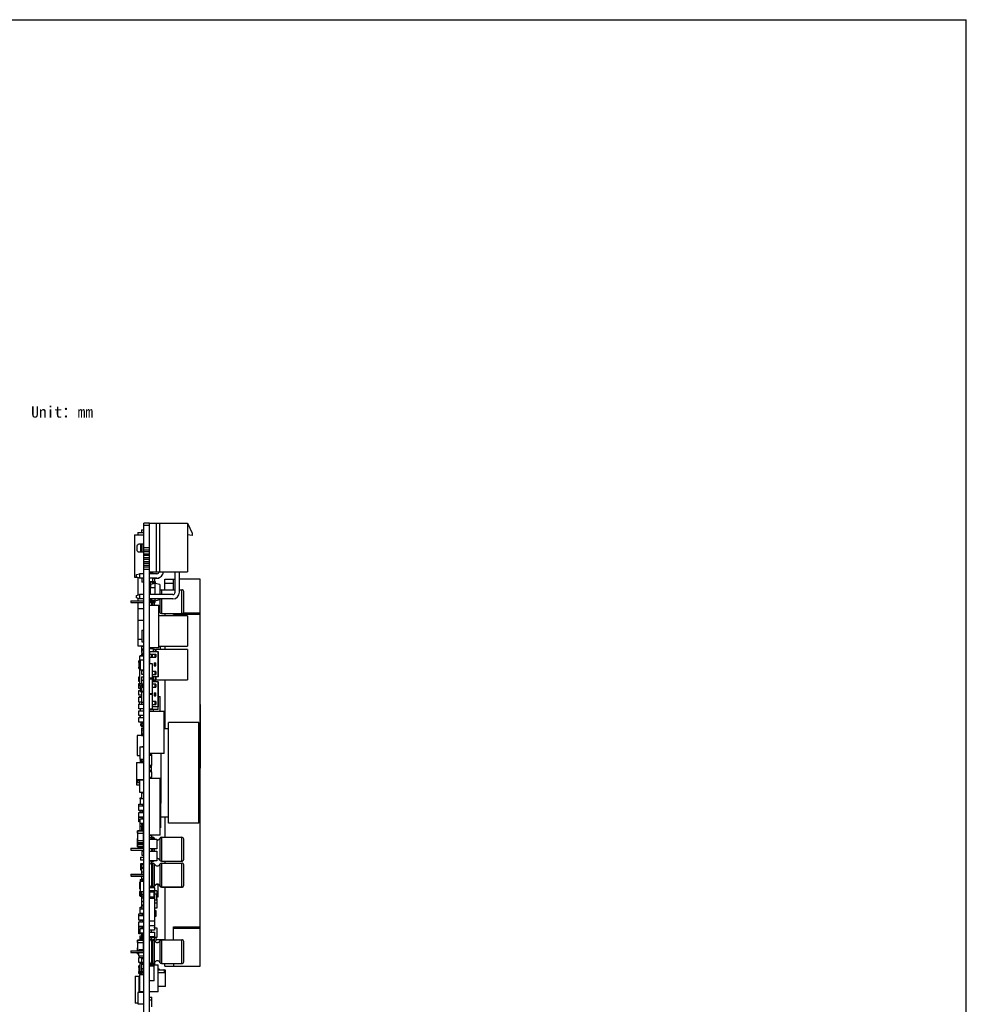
# Model space of a CAD drawing. Header units: millimetres. Extents: x 0 to 559, y 0 to 432.
# Tile 20 of 20: x 309 to 559, y 172 to 432. Entities that reach past the tile are written whole.
import ezdxf

# ---------------------------------------------------------------- set-up
doc = ezdxf.new("R2010")
doc.units = ezdxf.units.MM
doc.header["$LTSCALE"] = 30.734
doc.layers.get('0').update_dxf_attribs({"linetype": 'CONTINUOUS'})
doc.layers.add('00_COMPONENTS', color=7, linetype='CONTINUOUS')
doc.layers.add('50_ALL_DETAILS', color=7, linetype='CONTINUOUS')
doc.styles.get("Standard").update_dxf_attribs({"font": 'simfang.ttf'})

msp = doc.modelspace()

# ---------------------------------------------------------------- linework, layer by layer
at = {"color": 7}
for p in [(0, 431.8), (558.8, 0)]:
    msp.add_line(p, (558.8, 431.8), dxfattribs=at)
at = {"layer": '00_COMPONENTS', "color": 7}
for p, q in [((341.759, 131.419), (341.759, 299.069)), ((343.332, 299.069), (341.759, 299.069)), ((343.332, 131.419), (343.332, 299.069)), ((343.332, 299.069), (353.332, 299.069)), ((345.132, 286.269), (345.132, 299.069)), ((345.932, 299.069), (345.932, 286.269)), ((353.332, 299.069), (353.332, 286.269)), ((353.332, 299.069), (354.532, 296.443)), ((339.346, 295.966), (339.346, 284.79)), ((339.346, 295.966), (341.759, 295.966)), ((340.235, 296.566), (340.235, 295.966)), ((340.235, 296.566), (341.759, 296.566)), ((341.15, 297.337), (341.15, 296.566)), ((341.15, 297.337), (341.759, 297.337)), ((354.532, 295.843), (353.332, 295.969)), ((354.532, 296.443), (354.532, 295.843)), ((340.402, 293.569), (341.759, 293.569)), ((340.932, 293.569), (340.932, 291.369)), ((341.332, 291.369), (341.332, 293.569)), ((339.932, 293.044), (339.932, 291.895)), ((341.759, 291.369), (340.402, 291.369)), ((343.332, 292.529), (341.759, 292.529)), ((341.759, 292.021), (343.332, 292.021)), ((343.332, 291.513), (341.759, 291.513)), ((341.759, 291.005), (343.332, 291.005)), ((343.332, 290.497), (341.759, 290.497)), ((341.759, 289.989), (343.332, 289.989)), ((343.332, 289.481), (341.759, 289.481)), ((341.759, 288.973), (343.332, 288.973)), ((343.332, 288.465), (341.759, 288.465)), ((339.832, 285.494), (340.682, 285.739)), ((340.682, 285.739), (340.682, 284.599)), ((341.759, 285.739), (340.682, 285.739)), ((341.759, 287.957), (343.332, 287.957)), ((343.332, 287.449), (341.759, 287.449)), ((341.759, 286.941), (343.332, 286.941)), ((343.332, 286.269), (353.332, 286.269)), ((343.332, 286.136), (344.094, 286.136)), ((345.232, 285.739), (343.332, 285.739)), ((344.094, 286.136), (344.094, 286.269)), ((344.144, 285.739), (344.144, 286.269)), ((345.745, 286.004), (345.745, 286.269)), ((350.062, 280.869), (350.062, 286.269)), ((351.202, 280.869), (351.202, 286.269)), ((339.346, 284.79), (340.021, 284.79)), ((339.832, 284.844), (339.832, 285.494)), ((340.682, 284.599), (339.832, 284.844)), ((340.235, 284.728), (340.235, 280.111)), ((341.759, 284.599), (340.682, 284.599)), ((341.259, 284.599), (341.259, 283.49)), ((341.759, 283.49), (341.259, 283.49)), ((345.232, 284.599), (343.332, 284.599)), ((343.332, 283.693), (344.77, 283.693)), ((343.532, 283.521), (343.532, 282.173)), ((344.57, 283.521), (343.532, 283.521)), ((344.755, 283.183), (343.595, 282.883)), ((344.144, 283.693), (344.144, 284.599)), ((345.745, 284.492), (344.144, 284.492)), ((345.745, 284.472), (344.144, 284.472)), ((344.144, 283.026), (344.144, 283.521)), ((344.57, 283.276), (344.144, 283.276)), ((344.57, 283.521), (344.57, 283.136)), ((344.582, 284.472), (344.582, 283.693)), ((344.755, 280.239), (344.755, 283.183)), ((346.005, 282.883), (344.755, 283.183)), ((344.77, 283.693), (344.77, 283.18)), ((345.745, 284.472), (345.745, 284.675)), ((347.332, 281.508), (347.332, 284.259)), ((347.332, 284.259), (350.062, 284.259)), ((349.632, 281.508), (349.632, 284.259)), ((356.632, 284.259), (351.202, 284.259)), ((356.632, 182.259), (356.632, 284.259)), ((343.532, 282.173), (343.332, 282.173)), ((343.339, 281.094), (343.332, 281.094)), ((343.332, 281.059), (343.335, 281.062)), ((343.595, 282.588), (343.532, 282.588)), ((343.535, 280.239), (343.535, 282.134)), ((343.535, 282.134), (344.755, 282.134)), ((343.595, 282.883), (343.595, 282.134)), ((344.747, 280.239), (344.747, 282.134)), ((346.005, 282.883), (346.005, 280.239)), ((346.005, 281.259), (346.045, 281.259)), ((346.477, 281.508), (350.062, 281.508)), ((351.202, 281.508), (351.832, 281.508)), ((352.332, 275.708), (352.332, 281.008)), ((338.332, 278.608), (338.332, 278.108)), ((338.332, 278.608), (341.759, 278.608)), ((338.332, 278.108), (341.759, 278.108)), ((339.832, 279.994), (340.682, 280.239)), ((339.832, 279.344), (339.832, 279.994)), ((340.682, 279.099), (339.832, 279.344)), ((340.235, 279.228), (340.235, 278.608)), ((340.235, 278.108), (340.235, 276.509)), ((340.682, 280.239), (340.682, 279.099)), ((341.759, 280.239), (340.682, 280.239)), ((341.759, 279.099), (340.682, 279.099)), ((349.432, 280.239), (343.332, 280.239)), ((349.432, 279.099), (343.332, 279.099)), ((343.332, 278.103), (344.77, 278.103)), ((343.532, 278.276), (343.532, 279.099)), ((344.57, 278.276), (343.532, 278.276)), ((343.595, 278.913), (343.595, 279.099)), ((343.595, 278.913), (344.755, 278.613)), ((344.57, 278.661), (344.57, 278.276)), ((344.755, 278.613), (344.755, 279.099)), ((344.755, 278.613), (346.005, 278.913)), ((344.77, 278.103), (344.77, 278.617)), ((346.005, 279.099), (346.005, 278.913)), ((340.185, 276.509), (340.185, 273.512)), ((341.759, 276.509), (340.185, 276.509)), ((343.332, 277.406), (345.745, 277.406)), ((345.745, 266.23), (345.745, 277.406)), ((346.477, 275.208), (351.832, 275.208)), ((347.332, 275.208), (347.332, 274.611)), ((349.632, 274.959), (349.632, 275.208)), ((356.632, 275.359), (352.19, 275.359)), ((340.185, 273.512), (341.759, 273.512)), ((340.235, 273.512), (340.235, 266.752)), ((353.332, 274.611), (345.745, 274.611)), ((353.332, 274.611), (353.332, 266.611)), ((341.259, 270.842), (341.259, 267.742)), ((341.259, 270.842), (341.759, 270.842)), ((340.235, 268.504), (341.259, 268.504)), ((341.259, 267.742), (341.759, 267.742)), ((340.235, 266.752), (341.759, 266.752)), ((341.15, 266.659), (341.15, 264.945)), ((341.15, 266.659), (341.759, 266.659)), ((341.759, 265.834), (341.15, 265.834)), ((341.15, 264.945), (341.259, 264.945)), ((341.259, 265.587), (341.259, 264.622)), ((341.759, 265.587), (341.259, 265.587)), ((345.745, 266.23), (343.332, 266.23)), ((343.832, 266.096), (343.332, 266.096)), ((344.332, 265.935), (343.332, 265.935)), ((343.352, 265.935), (343.352, 266.096)), ((343.382, 264.481), (343.382, 265.115)), ((345.582, 265.115), (343.382, 265.115)), ((343.812, 266.096), (343.812, 265.935)), ((343.832, 266.23), (343.832, 266.096)), ((344.332, 265.115), (344.332, 265.935)), ((344.786, 265.785), (344.332, 265.785)), ((344.786, 265.785), (344.786, 265.115)), ((345.058, 265.115), (345.058, 265.785)), ((353.332, 265.785), (345.058, 265.785)), ((345.582, 258.515), (345.582, 265.115)), ((345.582, 265.115), (345.682, 265.015)), ((345.682, 258.615), (345.682, 265.015)), ((345.745, 266.611), (353.332, 266.611)), ((346.132, 266.611), (346.132, 265.785)), ((347.332, 266.611), (347.332, 265.785)), ((353.332, 265.785), (353.332, 257.785)), ((340.509, 262.332), (340.509, 262.732)), ((340.642, 262.732), (340.509, 262.732)), ((340.642, 262.332), (340.509, 262.332)), ((340.529, 261.132), (340.529, 262.332)), ((340.642, 263.948), (340.642, 259.494)), ((341.759, 263.948), (340.642, 263.948)), ((340.667, 262.883), (340.667, 256.736)), ((340.667, 262.883), (340.794, 262.883)), ((340.794, 263.035), (340.794, 260.266)), ((340.794, 263.035), (341.759, 263.035)), ((340.859, 263.948), (340.859, 264.181)), ((340.859, 264.181), (341.759, 264.181)), ((341.759, 264.622), (341.259, 264.622)), ((341.259, 264.181), (341.259, 264.504)), ((341.279, 264.504), (341.259, 264.504)), ((341.259, 264.339), (341.759, 264.339)), ((341.279, 264.339), (341.279, 264.622)), ((341.739, 264.622), (341.739, 264.339)), ((341.759, 264.504), (341.739, 264.504)), ((343.332, 264.481), (344.992, 264.481)), ((343.332, 263.721), (344.992, 263.721)), ((343.382, 261.975), (343.382, 263.721)), ((343.792, 263.721), (343.792, 264.481)), ((344.499, 262.195), (344.499, 261.435)), ((344.499, 262.195), (344.992, 262.195)), ((344.992, 264.481), (344.992, 263.721)), ((344.992, 261.435), (344.992, 262.195)), ((340.509, 260.732), (340.509, 261.132)), ((340.509, 261.132), (340.642, 261.132)), ((340.509, 260.732), (340.642, 260.732)), ((341.759, 260.266), (340.794, 260.266)), ((341.15, 260.127), (341.15, 259.238)), ((341.759, 260.127), (341.15, 260.127)), ((344.043, 261.975), (343.332, 261.975)), ((344.043, 258.165), (344.043, 261.975)), ((344.992, 259.909), (344.043, 259.909)), ((344.499, 261.435), (344.992, 261.435)), ((344.992, 259.909), (344.992, 259.149)), ((340.509, 257.286), (340.509, 258.536)), ((340.509, 258.536), (340.667, 258.536)), ((340.667, 257.286), (340.509, 257.286)), ((340.642, 259.494), (340.667, 259.494)), ((341.15, 259.238), (341.759, 259.238)), ((341.15, 258.546), (341.15, 257.657)), ((341.15, 258.546), (341.759, 258.546)), ((341.15, 257.657), (341.759, 257.657)), ((341.15, 257.594), (341.15, 256.705)), ((341.759, 257.594), (341.15, 257.594)), ((344.043, 258.165), (343.332, 258.165)), ((344.043, 257.911), (343.332, 257.911)), ((344.043, 259.149), (344.992, 259.149)), ((345.582, 258.515), (344.043, 258.515)), ((344.043, 254.101), (344.043, 257.911)), ((344.043, 257.635), (344.332, 257.635)), ((344.582, 257.286), (344.043, 257.286)), ((345.582, 257.241), (344.043, 257.241)), ((344.082, 257.241), (344.082, 257.286)), ((344.332, 257.635), (344.332, 258.515)), ((344.332, 257.785), (344.786, 257.785)), ((344.582, 257.785), (344.582, 257.286)), ((344.786, 258.515), (344.786, 257.785)), ((344.856, 257.241), (344.856, 257.865)), ((345.058, 257.785), (345.058, 258.515)), ((345.058, 257.785), (353.332, 257.785)), ((345.582, 258.515), (345.682, 258.615)), ((345.582, 250.641), (345.582, 257.241)), ((345.582, 257.241), (345.682, 257.141)), ((345.682, 250.741), (345.682, 257.141)), ((347.332, 257.785), (347.332, 244.9)), ((340.509, 255.508), (340.509, 256.758)), ((340.509, 256.758), (340.667, 256.758)), ((340.794, 255.508), (340.509, 255.508)), ((340.509, 253.73), (340.509, 254.98)), ((340.509, 254.98), (340.794, 254.98)), ((341.15, 256.736), (340.667, 256.736)), ((340.794, 256.075), (340.794, 254.653)), ((341.259, 256.075), (340.794, 256.075)), ((340.794, 254.653), (341.759, 254.653)), ((340.859, 256.075), (340.859, 256.736)), ((341.15, 256.705), (341.759, 256.705)), ((341.15, 255.689), (341.15, 254.8)), ((341.759, 255.689), (341.15, 255.689)), ((341.15, 254.8), (341.759, 254.8)), ((341.201, 254.597), (341.201, 251.828)), ((341.201, 254.597), (341.759, 254.597)), ((341.259, 255.977), (341.259, 256.417)), ((341.289, 256.447), (341.729, 256.447)), ((341.729, 255.947), (341.289, 255.947)), ((344.992, 256.607), (344.043, 256.607)), ((344.043, 255.847), (344.992, 255.847)), ((344.992, 256.607), (344.992, 255.847)), ((341.201, 253.73), (340.509, 253.73)), ((340.509, 251.889), (340.509, 253.139)), ((340.509, 253.139), (341.201, 253.139)), ((341.201, 251.889), (340.509, 251.889)), ((340.559, 253.353), (340.559, 253.139)), ((340.559, 253.353), (341.201, 253.353)), ((340.559, 251.889), (340.559, 251.361)), ((341.15, 251.889), (341.15, 251.361)), ((341.201, 251.828), (341.759, 251.828)), ((344.043, 254.101), (343.332, 254.101)), ((344.043, 253.847), (343.332, 253.847)), ((343.382, 253.847), (343.382, 254.101)), ((344.043, 250.037), (344.043, 253.847)), ((344.992, 252.035), (344.043, 252.035)), ((344.499, 254.321), (344.499, 253.561)), ((344.499, 254.321), (344.992, 254.321)), ((344.499, 253.561), (344.992, 253.561)), ((344.992, 253.561), (344.992, 254.321)), ((344.992, 252.035), (344.992, 251.275)), ((345.682, 253.316), (346.132, 253.316)), ((346.132, 249.44), (346.132, 253.316)), ((340.509, 250.111), (340.509, 251.361)), ((340.509, 251.361), (341.759, 251.361)), ((341.759, 250.111), (340.509, 250.111)), ((340.509, 248.343), (340.509, 249.593)), ((340.509, 249.593), (341.759, 249.593)), ((340.859, 249.593), (340.859, 249.703)), ((340.859, 249.703), (340.959, 249.703)), ((340.959, 249.593), (340.959, 250.111)), ((344.043, 250.037), (343.332, 250.037)), ((345.618, 249.91), (343.332, 249.91)), ((343.832, 249.851), (343.332, 249.851)), ((347.142, 249.44), (343.332, 249.44)), ((343.832, 249.91), (343.832, 249.851)), ((344.043, 251.275), (344.992, 251.275)), ((345.582, 250.641), (344.043, 250.641)), ((344.332, 249.44), (344.332, 249.91)), ((345.582, 250.641), (345.682, 250.741)), ((345.618, 249.91), (345.618, 250.677)), ((347.142, 238.315), (347.142, 249.44)), ((356.732, 234.76), (356.732, 250.959)), ((341.759, 248.343), (340.509, 248.343)), ((340.509, 246.565), (340.509, 247.815)), ((340.509, 247.815), (341.759, 247.815)), ((340.859, 247.815), (340.859, 248.343)), ((340.959, 247.814), (340.959, 248.343)), ((341.759, 246.565), (340.509, 246.565)), ((340.959, 246.056), (340.959, 245.706)), ((340.959, 246.056), (341.15, 246.056)), ((340.959, 245.706), (341.15, 245.706)), ((340.979, 246.565), (340.979, 246.056)), ((341.15, 246.565), (341.15, 245.377)), ((341.759, 245.377), (341.15, 245.377)), ((341.15, 244.983), (341.15, 243.281)), ((341.15, 244.983), (341.759, 244.983)), ((341.259, 246.565), (341.259, 245.61)), ((341.459, 245.61), (341.259, 245.61)), ((341.259, 244.505), (341.259, 243.54)), ((341.759, 244.505), (341.259, 244.505)), ((341.309, 246.353), (341.309, 246.565)), ((341.309, 246.353), (341.759, 246.353)), ((341.459, 245.524), (341.459, 245.824)), ((341.459, 245.824), (341.759, 245.824)), ((341.759, 245.524), (341.459, 245.524)), ((347.142, 244.9), (348.332, 244.9)), ((348.332, 219.967), (348.332, 246.467)), ((356.332, 246.467), (348.332, 246.467)), ((356.332, 219.967), (356.332, 246.467)), ((340.007, 243.092), (340.007, 237.842)), ((341.759, 243.092), (340.007, 243.092)), ((341.15, 243.281), (341.759, 243.281)), ((341.15, 243.096), (341.15, 243.092)), ((341.15, 243.096), (341.759, 243.096)), ((341.259, 243.54), (341.759, 243.54)), ((341.259, 243.281), (341.259, 243.096)), ((340.759, 240.105), (340.759, 236.853)), ((340.759, 240.105), (341.759, 240.105)), ((341.259, 240.149), (341.259, 240.105)), ((341.259, 240.149), (341.759, 240.149)), ((356.632, 240.967), (356.332, 240.967)), ((356.332, 239.467), (356.632, 239.467)), ((340.007, 237.842), (340.759, 237.842)), ((340.759, 236.853), (341.759, 236.853)), ((340.959, 235.945), (340.959, 236.676)), ((340.959, 236.676), (341.15, 236.676)), ((341.15, 236.853), (341.15, 235.945)), ((341.259, 236.214), (341.259, 236.354)), ((341.259, 236.354), (341.759, 236.354)), ((341.269, 236.354), (341.269, 236.853)), ((341.749, 236.853), (341.749, 236.354)), ((347.142, 238.315), (343.332, 238.315)), ((343.89, 238.048), (343.332, 238.048)), ((343.332, 237.896), (343.89, 237.896)), ((343.832, 238.048), (343.832, 238.315)), ((343.89, 235.127), (343.89, 238.048)), ((346.246, 238.315), (346.246, 225.223)), ((339.854, 235.945), (339.854, 230.087)), ((339.854, 235.945), (341.759, 235.945)), ((341.15, 236.022), (341.759, 236.022)), ((341.759, 235.958), (341.15, 235.958)), ((341.749, 236.204), (341.269, 236.204)), ((343.89, 235.127), (343.332, 235.127)), ((343.332, 234.879), (343.832, 234.879)), ((343.832, 234.815), (343.332, 234.815)), ((343.332, 234.689), (343.782, 234.689)), ((343.782, 233.889), (343.332, 233.889)), ((343.782, 233.889), (343.782, 234.689)), ((343.782, 233.926), (343.832, 233.926)), ((343.832, 233.476), (343.832, 235.127)), ((339.854, 231.491), (341.759, 231.491)), ((340.159, 231.213), (340.159, 230.713)), ((340.159, 231.213), (340.642, 231.213)), ((340.179, 231.491), (340.179, 231.213)), ((340.642, 231.305), (340.642, 228.13)), ((341.759, 231.305), (340.642, 231.305)), ((341.739, 231.491), (341.739, 231.305)), ((343.89, 233.476), (343.332, 233.476)), ((343.332, 232.054), (343.89, 232.054)), ((343.332, 231.825), (346.151, 231.825)), ((343.507, 232.054), (343.507, 231.825)), ((343.832, 231.825), (343.832, 232.054)), ((343.89, 232.054), (343.89, 233.476)), ((346.151, 216.814), (346.151, 231.825)), ((339.854, 230.087), (340.642, 230.087)), ((340.159, 230.713), (340.642, 230.713)), ((340.642, 228.13), (341.759, 228.13)), ((340.794, 226.357), (340.794, 224.935)), ((341.759, 226.357), (340.794, 226.357)), ((340.859, 226.357), (340.859, 226.652)), ((340.859, 226.652), (341.201, 226.652)), ((341.15, 228.13), (341.15, 226.652)), ((341.201, 227.564), (341.15, 227.564)), ((341.15, 226.776), (341.201, 226.776)), ((341.201, 227.881), (341.201, 226.459)), ((341.759, 227.881), (341.201, 227.881)), ((341.201, 226.459), (341.759, 226.459)), ((341.259, 228.13), (341.259, 227.881)), ((341.259, 226.459), (341.259, 226.357)), ((356.632, 226.967), (356.332, 226.967)), ((340.509, 223.268), (340.509, 224.963)), ((340.509, 224.963), (340.794, 224.963)), ((340.509, 224.518), (341.759, 224.518)), ((341.759, 223.268), (340.509, 223.268)), ((340.794, 224.935), (341.759, 224.935)), ((341.259, 224.935), (341.259, 224.871)), ((341.759, 224.871), (341.259, 224.871)), ((341.259, 224.566), (341.259, 224.518)), ((341.259, 224.566), (341.759, 224.566)), ((341.459, 224.67), (341.459, 224.871)), ((341.759, 224.67), (341.459, 224.67)), ((341.459, 222.981), (341.459, 223.268)), ((346.246, 225.223), (346.151, 225.223)), ((346.246, 218.775), (346.246, 225.223)), ((356.332, 225.467), (356.632, 225.467)), ((340.509, 220.284), (340.509, 222.804)), ((340.509, 222.804), (341.759, 222.804)), ((341.759, 221.554), (340.509, 221.554)), ((340.509, 221.534), (341.259, 221.534)), ((340.859, 222.804), (340.859, 223.223)), ((340.859, 223.223), (341.459, 223.223)), ((340.859, 217.967), (340.859, 221.064)), ((340.859, 221.064), (341.759, 221.064)), ((341.259, 221.554), (341.259, 221.201)), ((341.759, 221.201), (341.259, 221.201)), ((341.759, 222.981), (341.459, 222.981)), ((341.459, 221.064), (341.459, 221.201)), ((341.459, 221.186), (341.759, 221.186)), ((348.332, 221.534), (346.246, 221.534)), ((347.332, 221.534), (347.332, 216.23)), ((340.859, 220.284), (340.509, 220.284)), ((341.759, 219.864), (340.859, 219.864)), ((340.859, 219.159), (341.459, 219.159)), ((341.15, 219.864), (341.15, 219.448)), ((341.15, 219.448), (341.469, 219.448)), ((341.15, 218.864), (341.15, 217.975)), ((341.259, 218.864), (341.15, 218.864)), ((341.259, 218.902), (341.259, 217.967)), ((341.259, 218.902), (341.759, 218.902)), ((341.459, 219.596), (341.459, 219.746)), ((341.759, 219.746), (341.459, 219.746)), ((341.759, 219.596), (341.459, 219.596)), ((341.459, 219.146), (341.459, 219.296)), ((341.459, 219.296), (341.759, 219.296)), ((341.459, 219.146), (341.759, 219.146)), ((341.459, 218.497), (341.459, 218.647)), ((341.759, 218.647), (341.459, 218.647)), ((341.759, 218.497), (341.459, 218.497)), ((341.459, 218.047), (341.459, 218.197)), ((341.459, 218.197), (341.759, 218.197)), ((341.469, 219.296), (341.469, 219.596)), ((341.469, 218.197), (341.469, 218.497)), ((341.749, 219.596), (341.749, 219.296)), ((341.749, 219.448), (341.759, 219.448)), ((341.749, 218.497), (341.749, 218.197)), ((346.246, 218.775), (346.151, 218.764)), ((356.332, 219.967), (348.332, 219.967)), ((340.159, 217.367), (340.159, 217.957)), ((340.159, 217.367), (341.759, 217.367)), ((340.159, 213.728), (340.159, 215.943)), ((340.169, 217.967), (341.749, 217.967)), ((340.169, 215.953), (340.209, 215.953)), ((340.209, 215.367), (340.209, 217.367)), ((341.15, 217.975), (341.259, 217.975)), ((341.459, 218.047), (341.759, 218.047)), ((341.709, 215.367), (341.709, 217.367)), ((341.759, 216.649), (341.709, 216.649)), ((341.759, 216.249), (341.709, 216.249)), ((341.739, 216.249), (341.739, 215.367)), ((341.759, 216.22), (341.739, 216.22)), ((341.739, 215.953), (341.749, 215.953)), ((346.151, 216.814), (343.332, 216.814)), ((343.832, 216.69), (343.332, 216.69)), ((343.67, 216.203), (343.332, 216.203)), ((343.332, 215.877), (343.354, 215.877)), ((343.332, 215.699), (345.232, 215.699)), ((343.832, 216.814), (343.832, 216.69)), ((343.832, 216.23), (344.186, 216.23)), ((343.941, 216.23), (343.941, 216.814)), ((345.232, 215.699), (345.232, 213.199)), ((346.477, 216.23), (351.832, 216.23)), ((352.332, 210.43), (352.332, 215.73)), ((338.332, 213.33), (338.332, 212.83)), ((338.332, 213.33), (341.759, 213.33)), ((340.159, 215.367), (341.759, 215.367)), ((341.749, 214.767), (340.169, 214.767)), ((341.749, 214.353), (340.169, 214.353)), ((341.749, 213.718), (340.169, 213.718)), ((340.509, 214.767), (340.509, 214.649)), ((340.509, 214.649), (341.759, 214.649)), ((340.859, 214.627), (340.859, 214.649)), ((340.859, 214.627), (341.759, 214.627)), ((341.259, 213.33), (341.259, 213.343)), ((341.259, 213.343), (341.759, 213.343)), ((345.232, 213.199), (343.332, 213.199)), ((338.332, 212.83), (341.759, 212.83)), ((340.959, 211.022), (340.959, 210.222)), ((340.959, 211.022), (341.759, 211.022)), ((341.259, 212.501), (341.259, 211.536)), ((341.759, 212.501), (341.259, 212.501)), ((341.259, 211.536), (341.759, 211.536)), ((343.332, 212.552), (345.232, 212.552)), ((345.232, 212.552), (345.232, 210.052)), ((341.759, 210.222), (340.959, 210.222)), ((340.959, 209.238), (340.959, 207.638)), ((341.759, 209.238), (340.959, 209.238)), ((341.15, 208.037), (341.15, 206.536)), ((341.759, 208.037), (341.15, 208.037)), ((341.259, 208.952), (341.259, 209.152)), ((341.759, 209.152), (341.259, 209.152)), ((341.759, 208.952), (341.259, 208.952)), ((341.259, 208.152), (341.259, 208.352)), ((341.259, 208.352), (341.759, 208.352)), ((341.259, 208.152), (341.759, 208.152)), ((341.279, 208.352), (341.279, 208.952)), ((341.709, 208.037), (341.709, 208.152)), ((341.739, 208.952), (341.739, 208.352)), ((341.759, 208.938), (341.739, 208.938)), ((345.232, 210.052), (343.332, 210.052)), ((343.832, 209.93), (344.186, 209.93)), ((343.832, 209.436), (344.186, 209.436)), ((343.941, 209.436), (343.941, 209.93)), ((346.477, 209.93), (351.832, 209.93)), ((346.477, 209.436), (351.832, 209.436)), ((347.332, 209.93), (347.332, 209.436)), ((352.332, 203.636), (352.332, 208.936)), ((338.332, 206.536), (338.332, 206.036)), ((338.332, 206.536), (341.759, 206.536)), ((338.332, 206.036), (341.759, 206.036)), ((338.332, 206.03), (338.332, 205.972)), ((338.332, 205.972), (341.759, 205.972)), ((340.794, 205.148), (340.794, 201.891)), ((340.794, 205.148), (341.15, 205.148)), ((340.959, 207.638), (341.15, 207.638)), ((341.15, 207.148), (341.759, 207.148)), ((341.759, 207.085), (341.15, 207.085)), ((341.15, 205.972), (341.15, 205.053)), ((341.15, 205.243), (341.759, 205.243)), ((341.259, 205.243), (341.259, 204.888)), ((340.769, 202.654), (340.769, 204.403)), ((340.794, 204.659), (341.759, 204.659)), ((341.15, 205.053), (341.259, 205.053)), ((341.759, 204.888), (341.259, 204.888)), ((341.584, 204.659), (341.584, 204.829)), ((341.584, 204.829), (341.759, 204.829)), ((344.703, 202.912), (343.332, 202.912)), ((343.832, 203.136), (344.186, 203.136)), ((343.832, 203.072), (344.186, 203.072)), ((344.703, 194.254), (344.703, 202.912)), ((345.618, 200.571), (345.618, 203.766)), ((346.477, 203.136), (351.832, 203.136)), ((346.477, 203.072), (351.832, 203.072)), ((347.332, 203.072), (347.332, 189.243)), ((352.332, 203.628), (352.332, 203.572)), ((340.769, 200.802), (340.769, 201.951)), ((341.759, 201.891), (340.794, 201.891)), ((340.859, 200.702), (341.15, 200.672)), ((341.15, 201.891), (341.15, 197.9)), ((341.15, 201.268), (341.759, 201.268)), ((341.759, 200.227), (341.15, 200.227)), ((341.259, 200.773), (341.259, 200.227)), ((341.259, 200.773), (341.759, 200.773)), ((344.582, 202.153), (343.332, 202.153)), ((344.582, 201.753), (343.332, 201.753)), ((343.332, 200.553), (344.582, 200.553)), ((343.332, 200.153), (344.582, 200.153)), ((343.352, 200.553), (343.352, 201.753)), ((344.562, 200.553), (344.562, 201.753)), ((344.582, 201.753), (344.582, 202.153)), ((344.582, 200.153), (344.582, 200.553)), ((345.232, 202.122), (344.703, 202.122)), ((345.232, 201.272), (344.703, 201.272)), ((345.182, 201.272), (345.182, 199.772)), ((345.182, 200.571), (345.618, 200.571)), ((345.182, 200.043), (345.232, 200.043)), ((345.232, 202.122), (345.232, 201.272)), ((345.232, 200.043), (345.232, 197.543)), ((340.859, 196.132), (340.859, 197.779)), ((340.859, 197.779), (341.259, 197.779)), ((340.859, 197.334), (341.759, 197.334)), ((341.15, 199.338), (341.759, 199.338)), ((341.759, 199.274), (341.15, 199.274)), ((341.15, 198.385), (341.759, 198.385)), ((341.15, 197.903), (341.259, 197.903)), ((341.15, 197.9), (341.259, 197.9)), ((341.259, 199.338), (341.259, 199.274)), ((341.259, 198.233), (341.259, 197.334)), ((341.259, 198.233), (341.759, 198.233)), ((344.703, 199.772), (345.232, 199.772)), ((344.703, 198.922), (345.232, 198.922)), ((345.232, 197.543), (344.703, 197.543)), ((340.509, 196.089), (341.259, 196.089)), ((340.509, 194.393), (340.509, 196.089)), ((340.509, 195.645), (341.759, 195.645)), ((341.759, 196.134), (340.859, 196.134)), ((341.259, 196.132), (340.859, 196.132)), ((341.259, 196.134), (341.259, 195.998)), ((341.759, 195.998), (341.259, 195.998)), ((341.259, 195.693), (341.759, 195.693)), ((341.259, 195.693), (341.259, 195.645)), ((341.459, 195.797), (341.459, 195.998)), ((341.759, 195.797), (341.459, 195.797)), ((344.703, 196.926), (344.932, 196.926)), ((344.932, 195.326), (344.703, 195.326)), ((344.932, 196.926), (344.932, 195.326)), ((341.759, 194.395), (340.509, 194.395)), ((341.459, 194.393), (340.509, 194.393)), ((340.509, 193.93), (341.759, 193.93)), ((340.509, 192.678), (340.509, 193.93)), ((341.759, 192.68), (340.509, 192.68)), ((341.259, 192.678), (340.509, 192.678)), ((340.509, 192.66), (341.259, 192.66)), ((340.509, 190.773), (340.509, 192.66)), ((340.859, 194.35), (341.459, 194.35)), ((340.859, 193.93), (340.859, 194.35)), ((340.859, 192.66), (340.859, 192.678)), ((340.859, 192.191), (341.759, 192.191)), ((340.859, 190.989), (340.859, 192.191)), ((341.259, 192.68), (341.259, 192.327)), ((341.759, 192.327), (341.259, 192.327)), ((341.459, 194.108), (341.459, 194.395)), ((341.759, 194.108), (341.459, 194.108)), ((341.459, 192.327), (341.459, 192.232)), ((341.759, 192.232), (341.459, 192.232)), ((341.459, 192.23), (341.759, 192.23)), ((341.459, 192.191), (341.459, 192.23)), ((343.332, 194.254), (344.703, 194.254)), ((343.332, 194.204), (344.582, 194.204)), ((343.332, 193.004), (344.582, 193.004)), ((343.941, 194.204), (343.941, 194.254)), ((344.144, 194.204), (344.144, 194.254)), ((344.271, 194.204), (344.271, 194.254)), ((344.582, 194.204), (344.582, 191.754)), ((344.632, 192.581), (344.582, 192.581)), ((344.582, 192.353), (345.232, 192.353)), ((344.632, 192.581), (344.86, 192.353)), ((344.632, 192.353), (344.632, 192.581)), ((345.232, 192.353), (345.232, 189.853)), ((349.632, 189.243), (349.632, 192.659)), ((349.632, 192.259), (356.632, 192.259)), ((340.859, 191.41), (340.509, 191.41)), ((341.15, 190.773), (340.509, 190.773)), ((340.794, 189.883), (340.859, 189.883)), ((340.794, 189.883), (340.794, 189.093)), ((341.759, 190.991), (340.859, 190.991)), ((341.759, 190.989), (340.859, 190.989)), ((340.859, 190.286), (341.15, 190.286)), ((340.859, 189.093), (340.859, 190.286)), ((341.15, 190.989), (341.15, 189.093)), ((341.15, 190.772), (341.469, 190.772)), ((341.259, 189.991), (341.15, 189.991)), ((341.259, 190.029), (341.759, 190.029)), ((341.259, 190.029), (341.259, 189.093)), ((341.759, 190.98), (341.459, 190.98)), ((341.459, 190.772), (341.459, 190.98)), ((341.759, 190.83), (341.459, 190.83)), ((341.459, 190.53), (341.759, 190.53)), ((341.459, 190.38), (341.459, 190.53)), ((341.459, 190.38), (341.759, 190.38)), ((341.759, 189.774), (341.459, 189.774)), ((341.459, 189.624), (341.459, 189.774)), ((341.759, 189.624), (341.459, 189.624)), ((341.469, 190.53), (341.469, 190.83)), ((341.469, 189.324), (341.469, 189.624)), ((341.749, 190.83), (341.749, 190.53)), ((341.749, 190.772), (341.759, 190.772)), ((341.749, 189.624), (341.749, 189.324)), ((344.582, 191.754), (343.332, 191.754)), ((343.332, 191.226), (344.582, 191.226)), ((344.582, 189.976), (343.332, 189.976)), ((345.232, 189.853), (343.332, 189.853)), ((343.332, 189.738), (343.832, 189.738)), ((343.352, 189.738), (343.352, 189.853)), ((343.432, 189.738), (343.432, 189.853)), ((343.832, 191.226), (343.832, 191.754)), ((343.832, 189.738), (343.832, 189.243)), ((344.582, 191.226), (344.582, 189.976)), ((344.632, 188.969), (344.632, 189.853)), ((344.932, 189.853), (344.932, 188.981)), ((340.159, 188.491), (340.159, 189.083)), ((340.159, 188.493), (341.759, 188.493)), ((340.159, 188.491), (340.209, 188.491)), ((340.159, 186.343), (340.159, 187.07)), ((340.169, 189.093), (341.749, 189.093)), ((340.169, 187.08), (340.209, 187.08)), ((340.209, 186.493), (340.209, 188.493)), ((341.15, 189.102), (341.259, 189.102)), ((341.459, 189.324), (341.759, 189.324)), ((341.459, 189.174), (341.459, 189.324)), ((341.459, 189.174), (341.759, 189.174)), ((341.709, 186.614), (341.709, 188.493)), ((341.759, 187.776), (341.709, 187.776)), ((341.759, 187.376), (341.709, 187.376)), ((341.739, 187.376), (341.739, 186.614)), ((341.759, 187.346), (341.739, 187.346)), ((341.759, 187.344), (341.739, 187.344)), ((341.759, 187.114), (341.739, 187.114)), ((341.739, 187.08), (341.749, 187.08)), ((343.765, 189.238), (343.332, 189.238)), ((343.406, 189.006), (343.332, 189.006)), ((343.432, 189.043), (343.432, 189.238)), ((343.832, 189.243), (344.186, 189.243)), ((344.737, 188.786), (344.932, 188.981)), ((344.906, 188.785), (344.738, 188.785)), ((344.906, 188.785), (344.906, 188.956)), ((344.932, 189.259), (347.132, 189.259)), ((345.569, 188.531), (345.472, 188.531)), ((345.472, 188.531), (345.472, 188.506)), ((346.477, 189.243), (351.832, 189.243)), ((347.148, 189.243), (347.132, 189.259)), ((347.132, 189.259), (347.132, 189.243)), ((352.332, 183.443), (352.332, 188.743)), ((338.332, 186.343), (341.759, 186.343)), ((338.332, 186.343), (338.332, 185.843)), ((338.332, 185.843), (341.759, 185.843)), ((340.159, 186.493), (340.54, 186.493)), ((340.159, 185.49), (340.159, 185.843)), ((340.509, 185.48), (340.169, 185.48)), ((340.509, 185.478), (340.169, 185.478)), ((340.509, 184.937), (340.509, 185.843)), ((341.759, 184.937), (340.509, 184.937)), ((340.509, 184.513), (340.54, 184.513)), ((340.509, 183.263), (340.509, 184.513)), ((340.54, 186.614), (341.759, 186.614)), ((340.54, 186.614), (340.54, 186.343)), ((340.54, 184.937), (340.54, 184.51)), ((340.54, 184.51), (341.759, 184.51)), ((341.15, 184.51), (341.15, 183.253)), ((341.15, 183.263), (340.509, 183.263)), ((340.759, 182.359), (340.509, 182.359)), ((340.509, 181.909), (340.509, 182.359)), ((340.759, 181.909), (340.509, 181.909)), ((340.539, 181.909), (340.539, 180.809)), ((340.559, 180.809), (340.559, 181.909)), ((340.743, 183.263), (340.743, 182.417)), ((340.743, 182.417), (340.759, 182.417)), ((340.759, 182.999), (341.759, 182.999)), ((340.759, 182.999), (340.759, 179.992)), ((341.759, 184.206), (341.15, 184.206)), ((341.15, 183.317), (341.759, 183.317)), ((341.15, 183.253), (341.759, 183.253)), ((341.15, 182.771), (341.759, 182.771)), ((341.15, 182.771), (341.15, 181.069)), ((343.332, 183.137), (343.436, 183.137)), ((343.332, 182.687), (344.582, 182.687)), ((343.332, 182.6), (345.618, 182.6)), ((343.332, 182.363), (344.551, 182.363)), ((343.382, 183.225), (343.382, 183.137)), ((343.832, 182.943), (344.186, 182.943)), ((344.551, 178.372), (344.551, 182.363)), ((344.582, 183.137), (344.582, 182.687)), ((345.618, 175.488), (345.618, 182.6)), ((346.477, 182.943), (351.832, 182.943)), ((347.332, 182.259), (347.332, 182.943)), ((347.332, 182.259), (356.632, 182.259)), ((349.632, 182.943), (349.632, 182.259)), ((339.473, 179.634), (340.642, 179.634)), ((339.473, 179.634), (339.473, 172.522)), ((340.439, 179.445), (340.642, 179.445)), ((340.439, 179.445), (340.439, 176.524)), ((340.509, 180.809), (340.759, 180.809)), ((340.509, 180.359), (340.509, 180.809)), ((340.509, 180.359), (340.759, 180.359)), ((341.759, 179.992), (340.642, 179.992)), ((340.642, 179.992), (340.642, 175.538)), ((341.048, 180.345), (340.794, 180.345)), ((340.794, 180.345), (340.794, 179.992)), ((341.759, 180.796), (341.048, 180.796)), ((341.048, 180.796), (341.048, 179.992)), ((341.259, 181.069), (341.15, 181.069)), ((341.759, 180.396), (341.15, 180.396)), ((341.15, 180.396), (341.15, 179.992)), ((341.759, 181.513), (341.259, 181.513)), ((341.259, 181.513), (341.259, 180.796)), ((346.005, 181.42), (345.618, 181.513)), ((345.618, 181.283), (347.117, 181.283)), ((347.272, 180.533), (345.618, 180.533)), ((346.005, 181.42), (346.005, 181.283)), ((347.502, 181.183), (347.247, 181.183)), ((347.252, 181.148), (347.252, 180.533)), ((347.272, 180.883), (347.252, 180.883)), ((347.272, 180.533), (347.272, 181.183)), ((347.502, 176.933), (347.502, 181.183)), ((344.551, 178.372), (343.332, 178.372)), ((347.502, 176.933), (345.618, 176.933)), ((341.759, 175.355), (340.185, 175.355)), ((340.185, 175.355), (340.185, 172.339)), ((341.759, 175.336), (340.185, 175.336)), ((340.439, 176.524), (340.642, 176.524)), ((340.439, 176.397), (340.642, 176.397)), ((340.439, 176.397), (340.439, 175.355)), ((340.509, 176.524), (340.509, 176.422)), ((340.509, 176.422), (340.642, 176.422)), ((340.642, 175.538), (341.759, 175.538)), ((345.618, 175.488), (343.332, 175.488)), ((343.332, 174.053), (343.941, 174.053)), ((343.941, 171.564), (343.941, 174.053)), ((340.185, 172.522), (339.473, 172.522)), ((340.185, 172.339), (341.759, 172.339)), ((343.941, 173.266), (343.332, 173.266))]:
    msp.add_line(p, q, dxfattribs=at)
at = {"layer": '00_COMPONENTS', "color": 4}
for p, q in [((341.759, 298.569), (343.332, 298.569)), ((347.332, 283.259), (349.632, 283.259)), ((346.019, 281.208), (346.019, 280.239)), ((346.477, 281.508), (346.477, 280.239)), ((351.832, 275.208), (351.832, 281.508)), ((343.832, 278.852), (343.832, 278.276)), ((343.832, 278.103), (343.832, 277.406)), ((344.186, 278.276), (344.186, 278.76)), ((344.186, 277.406), (344.186, 278.103)), ((344.644, 277.406), (344.644, 278.103)), ((346.019, 279.099), (346.019, 275.508)), ((346.477, 279.099), (346.477, 275.208)), ((356.632, 274.959), (349.632, 274.959)), ((343.999, 264.481), (343.999, 263.721)), ((344.814, 263.721), (344.814, 264.481)), ((344.814, 259.149), (344.814, 259.909)), ((341.759, 256.417), (341.259, 256.417)), ((341.259, 255.977), (341.759, 255.977)), ((341.289, 256.447), (341.289, 255.947)), ((341.729, 255.947), (341.729, 256.447)), ((344.814, 255.847), (344.814, 256.607)), ((344.814, 251.275), (344.814, 252.035)), ((341.269, 236.354), (341.269, 236.204)), ((341.749, 236.204), (341.749, 236.354)), ((341.259, 236.214), (341.759, 236.214)), ((341.759, 217.957), (340.159, 217.957)), ((340.209, 215.943), (340.159, 215.943)), ((340.169, 217.967), (340.169, 217.367)), ((340.169, 215.953), (340.169, 213.718)), ((341.759, 215.943), (341.739, 215.943)), ((341.749, 217.367), (341.749, 217.967)), ((341.749, 214.767), (341.749, 215.953)), ((343.832, 216.23), (343.832, 215.699)), ((344.186, 215.699), (344.186, 216.23)), ((344.644, 215.699), (344.644, 215.93)), ((346.019, 215.93), (346.019, 210.23)), ((346.477, 216.23), (346.477, 209.93)), ((351.832, 209.93), (351.832, 216.23)), ((340.159, 214.777), (341.759, 214.777)), ((340.159, 214.363), (341.759, 214.363)), ((340.159, 213.728), (341.759, 213.728)), ((341.749, 213.718), (341.749, 214.627)), ((343.832, 213.199), (343.832, 212.552)), ((344.186, 212.552), (344.186, 213.199)), ((344.644, 212.552), (344.644, 213.199)), ((343.832, 210.052), (343.832, 209.93)), ((343.832, 209.436), (343.832, 203.072)), ((344.186, 209.93), (344.186, 210.052)), ((344.186, 203.072), (344.186, 209.436)), ((344.644, 203.372), (344.644, 209.136)), ((346.019, 209.136), (346.019, 203.372)), ((346.477, 209.436), (346.477, 203.072)), ((351.832, 203.072), (351.832, 209.436)), ((340.859, 201.891), (340.859, 200.702)), ((349.632, 192.659), (356.632, 192.659)), ((343.732, 189.853), (343.732, 189.738)), ((341.759, 189.083), (340.159, 189.083)), ((340.209, 187.07), (340.159, 187.07)), ((340.169, 189.093), (340.169, 188.491)), ((340.169, 187.08), (340.169, 186.343)), ((341.759, 187.07), (341.739, 187.07)), ((341.749, 188.493), (341.749, 189.093)), ((341.749, 186.614), (341.749, 187.08)), ((343.732, 189.238), (343.732, 189.233)), ((343.832, 189.243), (343.832, 182.943)), ((344.186, 182.943), (344.186, 189.243)), ((344.644, 183.243), (344.644, 188.943)), ((346.019, 188.943), (346.019, 183.243)), ((346.477, 189.243), (346.477, 182.943)), ((351.832, 182.943), (351.832, 189.243)), ((340.159, 185.49), (340.509, 185.49)), ((340.169, 185.843), (340.169, 185.478))]:
    msp.add_line(p, q, dxfattribs=at)
at = {"layer": '00_COMPONENTS', "color": 7}
for centre, radius, start, end in [((345.232, 286.369), 1.77, 270, 356.76123), ((345.232, 286.369), 0.63, 270, 350.8668), ((343.832, 281.008), 0.5, 126.44588, 180), ((345.332, 281.508), 0.75, 333.82359, 336.42182), ((346.477, 281.008), 0.5, 90, 156.42182), ((349.432, 280.869), 1.77, 270, 360), ((349.432, 280.869), 0.63, 270, 360), ((351.832, 281.008), 0.5, 0, 90), ((345.332, 275.208), 0.75, 23.57818, 56.58303), ((346.477, 275.708), 0.5, 203.57818, 270), ((351.832, 275.708), 0.5, 270, 360), ((344.922, 265.833), 0.144, 199.62763, 340.37237), ((344.922, 257.736), 0.144, 19.62763, 160.37237), ((341.289, 256.417), 0.03, 90, 180), ((341.289, 255.977), 0.03, 180, 270), ((341.729, 256.417), 0.03, 0, 90), ((341.729, 255.977), 0.03, 270, 360), ((356.132, 250.959), 0.6, 0, 33.48728), ((341.269, 236.214), 0.01, 180, 270), ((341.749, 236.214), 0.01, 270, 360), ((356.132, 234.759), 0.6, 326.51272, 360), ((340.169, 217.957), 0.01, 90, 180), ((340.169, 215.943), 0.01, 90, 180), ((341.749, 217.957), 0.01, 0, 90), ((341.749, 215.943), 0.01, 0, 90), ((343.832, 215.73), 0.5, 90, 180), ((344.186, 215.73), 0.5, 23.57818, 90), ((345.332, 216.23), 0.75, 203.57818, 225.09692), ((345.332, 216.23), 0.75, 262.33724, 336.42182), ((346.477, 215.73), 0.5, 90, 156.42182), ((351.832, 215.73), 0.5, 0, 90), ((340.169, 214.777), 0.01, 180, 270), ((340.169, 214.363), 0.01, 180, 270), ((340.169, 213.728), 0.01, 180, 270), ((341.749, 214.777), 0.01, 270, 360), ((341.749, 214.363), 0.01, 270, 360), ((341.749, 213.728), 0.01, 270, 360), ((345.332, 209.93), 0.75, 23.57818, 97.66276), ((351.832, 210.43), 0.5, 270, 360), ((343.832, 208.936), 0.5, 90, 180), ((343.832, 210.43), 0.5, 229.12274, 270), ((344.186, 210.43), 0.5, 270, 310.87848), ((344.186, 208.936), 0.5, 23.57818, 90), ((345.332, 209.436), 0.75, 203.57818, 336.42182), ((346.477, 210.43), 0.5, 203.57818, 270), ((346.477, 208.936), 0.5, 90, 156.42182), ((351.832, 208.936), 0.5, 0, 90), ((340.869, 204.403), 0.1, 138.77132, 180), ((340.869, 202.654), 0.1, 180, 221.22554), ((340.869, 202.652), 0.1, 180, 221.22554), ((343.832, 203.636), 0.5, 180, 270), ((343.832, 203.572), 0.5, 180, 270), ((344.186, 203.636), 0.5, 270, 336.42182), ((344.186, 203.572), 0.5, 270, 336.42182), ((345.332, 203.136), 0.75, 23.57818, 156.42182), ((345.332, 203.072), 0.75, 23.57818, 156.42182), ((346.477, 203.636), 0.5, 203.57818, 270), ((346.477, 203.572), 0.5, 203.57818, 270), ((351.832, 203.636), 0.5, 270, 360), ((351.832, 203.572), 0.5, 270, 360), ((340.869, 201.951), 0.1, 138.77132, 180), ((340.869, 200.802), 0.1, 180, 264), ((340.169, 189.083), 0.01, 90, 180), ((340.169, 187.07), 0.01, 90, 180), ((341.749, 189.083), 0.01, 0, 90), ((341.749, 187.07), 0.01, 0, 90), ((343.832, 188.743), 0.5, 90, 180), ((344.186, 188.743), 0.5, 23.57818, 90), ((345.332, 189.243), 0.75, 203.57818, 336.42182), ((346.477, 188.743), 0.5, 90, 156.42182), ((351.832, 188.743), 0.5, 0, 90), ((340.169, 185.49), 0.01, 180, 270), ((340.169, 185.488), 0.01, 180, 270), ((343.832, 183.443), 0.5, 180, 270), ((344.186, 183.443), 0.5, 270, 336.42182), ((345.332, 182.943), 0.75, 23.57818, 156.42182), ((346.477, 183.443), 0.5, 203.57818, 270), ((351.832, 183.443), 0.5, 270, 360), ((347.117, 181.148), 0.135, 359.99996, 90.00004)]:
    msp.add_arc(centre, radius, start, end, dxfattribs=at)
for points in [[(339.932, 293.044), (339.969, 293.089), (340.045, 293.179), (340.202, 293.354), (340.322, 293.484), (340.402, 293.569)], [(339.932, 291.895), (339.969, 291.849), (340.045, 291.76), (340.202, 291.584), (340.322, 291.455), (340.402, 291.369)]]:
    msp.add_open_spline(points, degree=3, knots=[0, 0, 0, 0, 0.2499964, 0.4999982, 1, 1, 1, 1], dxfattribs=at)

# ---------------------------------------------------------------- texts
at = {"layer": '50_ALL_DETAILS', "color": 3}
msp.add_text('Unit：mm', height=3, dxfattribs=at).set_placement((312.069, 326.888))

doc.saveas('drawing.dxf')
